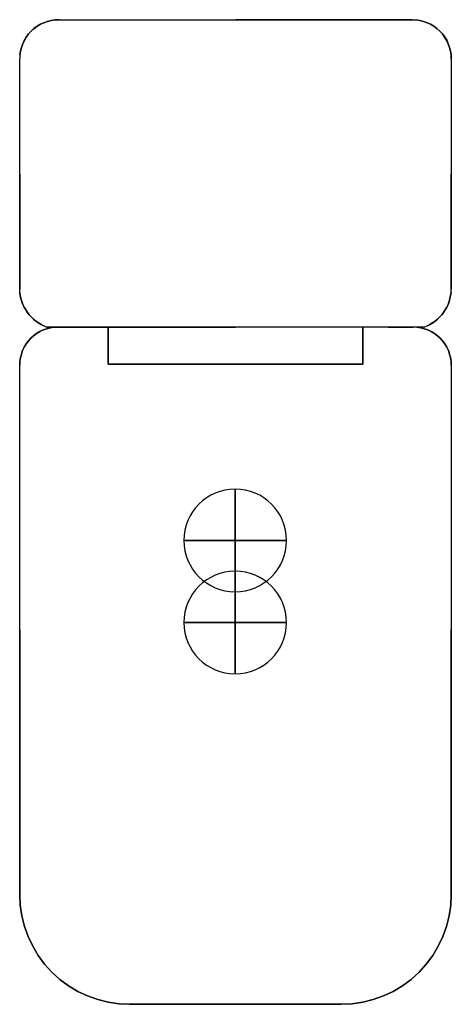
# Model space of a CAD drawing. Extents: x 2733 to 2943, y 1421 to 1901.
import ezdxf

# ---------------------------------------------------------------- set-up
doc = ezdxf.new("R2010")
doc.units = 0
for name, color, linetype in [('KF_VIDA_C_SPEAKER', 253, 'CONTINUOUS'), ('KF_VIDA_L_C_GRAVITY', 5, 'CONTINUOUS'), ('KF_VIDA_L_GRAVITY', 5, 'CONTINUOUS'), ('KF_VIDA_L_SPEAKER', 253, 'CONTINUOUS')]:
    doc.layers.add(name, color=color, linetype=linetype)

# ---------------------------------------------------------------- blocks, each defined once
blk = doc.blocks.new('KF_VIDA_L_C')
at = {"layer": 'KF_VIDA_C_SPEAKER'}
for points, invisible_edges in [([(-86, 479.8, -908), (-87.86, 479.71, -908), (-86, 478.61, -908)], 14), ([(-86, 479.8, -167), (-87.86, 479.71, -167), (-86, 478.61, -167)], 14), ([(-87.86, 479.7, -167), (-87.86, 479.7, -908), (-86, 479.8, -908), (-86, 479.8, -167)], 5), ([(86, 470.3, -908), (-86, 470.3, -908), (-86, 479.8, -908), (86, 479.8, -908)], 11), ([(86, 470.3, -167), (-86, 470.3, -167), (-86, 479.8, -167), (86, 479.8, -167)], 11), ([(-86, 479.8, -908), (-86, 479.8, -167), (0, 479.8, -167), (0, 479.8, -908)], 14), ([(0, 479.8, -908), (0, 479.8, -167), (86, 479.8, -167), (86, 479.8, -908)], 5), ([(86, 479.8, -908), (87.86, 479.71, -908), (86, 478.61, -908)], 10), ([(86, 479.8, -167), (87.86, 479.71, -167), (86, 478.61, -167)], 10), ([(86, 479.8, -908), (86, 479.8, -167), (87.86, 479.7, -167), (87.86, 479.7, -908)], 14), ([(-86, 471.49, -908), (-98.05, 475.49, -908), (-99.44, 474.24, -908), (-86, 470.3, -908)], 13), ([(-86, 471.49, -167), (-98.05, 475.49, -167), (-99.44, 474.24, -167), (-86, 470.3, -167)], 13), ([(-99.42, 474.22, -167), (-99.42, 474.22, -908), (-98.04, 475.47, -908), (-98.04, 475.47, -167)], 5), ([(-86, 472.68, -908), (-96.56, 476.6, -908), (-98.05, 475.49, -908), (-86, 471.49, -908)], 13), ([(-86, 472.68, -167), (-96.56, 476.6, -167), (-98.05, 475.49, -167), (-86, 471.49, -167)], 13), ([(-98.04, 475.47, -167), (-98.04, 475.47, -908), (-96.54, 476.58, -908), (-96.54, 476.58, -167)], 5), ([(-86, 473.86, -908), (-94.96, 477.56, -908), (-96.56, 476.6, -908), (-86, 472.68, -908)], 13), ([(-86, 473.86, -167), (-94.96, 477.56, -167), (-96.56, 476.6, -167), (-86, 472.68, -167)], 13), ([(-96.54, 476.58, -167), (-96.54, 476.58, -908), (-94.95, 477.54, -908), (-94.95, 477.54, -167)], 5), ([(-86, 475.05, -908), (-93.27, 478.35, -908), (-94.96, 477.56, -908), (-86, 473.86, -908)], 13), ([(-86, 475.05, -167), (-93.27, 478.35, -167), (-94.96, 477.56, -167), (-86, 473.86, -167)], 13), ([(-94.95, 477.54, -167), (-94.95, 477.54, -908), (-93.26, 478.34, -908), (-93.26, 478.34, -167)], 5), ([(-86, 476.24, -908), (-91.52, 478.98, -908), (-93.27, 478.35, -908), (-86, 475.05, -908)], 13), ([(-86, 476.24, -167), (-91.52, 478.98, -167), (-93.27, 478.35, -167), (-86, 475.05, -167)], 13), ([(-93.26, 478.34, -167), (-93.26, 478.34, -908), (-91.51, 478.97, -908), (-91.51, 478.97, -167)], 5), ([(-86, 477.42, -908), (-89.71, 479.43, -908), (-91.52, 478.98, -908), (-86, 476.24, -908)], 13), ([(-86, 477.42, -167), (-89.71, 479.43, -167), (-91.52, 478.98, -167), (-86, 476.24, -167)], 13), ([(-91.51, 478.97, -167), (-91.51, 478.97, -908), (-89.7, 479.43, -908), (-89.7, 479.43, -167)], 5), ([(-86, 478.61, -908), (-87.86, 479.71, -908), (-89.71, 479.43, -908), (-86, 477.42, -908)], 13), ([(-86, 478.61, -167), (-87.86, 479.71, -167), (-89.71, 479.43, -167), (-86, 477.42, -167)], 13), ([(-89.7, 479.43, -167), (-89.7, 479.43, -908), (-87.86, 479.7, -908), (-87.86, 479.7, -167)], 5), ([(86, 478.61, -908), (87.86, 479.71, -908), (89.71, 479.43, -908), (86, 477.42, -908)], 13), ([(86, 478.61, -167), (87.86, 479.71, -167), (89.71, 479.43, -167), (86, 477.42, -167)], 13), ([(86, 477.42, -908), (89.71, 479.43, -908), (91.52, 478.98, -908), (86, 476.24, -908)], 13), ([(86, 477.42, -167), (89.71, 479.43, -167), (91.52, 478.98, -167), (86, 476.24, -167)], 13), ([(86, 476.24, -908), (91.52, 478.98, -908), (93.27, 478.35, -908), (86, 475.05, -908)], 13), ([(86, 476.24, -167), (91.52, 478.98, -167), (93.27, 478.35, -167), (86, 475.05, -167)], 13), ([(86, 475.05, -908), (93.27, 478.35, -908), (94.96, 477.56, -908), (86, 473.86, -908)], 13), ([(86, 475.05, -167), (93.27, 478.35, -167), (94.96, 477.56, -167), (86, 473.86, -167)], 13), ([(86, 473.86, -908), (94.96, 477.56, -908), (96.56, 476.6, -908), (86, 472.68, -908)], 13), ([(86, 473.86, -167), (94.96, 477.56, -167), (96.56, 476.6, -167), (86, 472.68, -167)], 13), ([(86, 472.68, -908), (96.56, 476.6, -908), (98.05, 475.49, -908), (86, 471.49, -908)], 13), ([(86, 472.68, -167), (96.56, 476.6, -167), (98.05, 475.49, -167), (86, 471.49, -167)], 13), ([(86, 471.49, -908), (98.05, 475.49, -908), (99.44, 474.24, -908), (86, 470.3, -908)], 13), ([(86, 471.49, -167), (98.05, 475.49, -167), (99.44, 474.24, -167), (86, 470.3, -167)], 13), ([(87.86, 479.7, -908), (87.86, 479.7, -167), (89.7, 479.43, -167), (89.7, 479.43, -908)], 5), ([(89.7, 479.43, -908), (89.7, 479.43, -167), (91.51, 478.97, -167), (91.51, 478.97, -908)], 5), ([(91.51, 478.97, -908), (91.51, 478.97, -167), (93.26, 478.34, -167), (93.26, 478.34, -908)], 5), ([(93.26, 478.34, -908), (93.26, 478.34, -167), (94.95, 477.54, -167), (94.95, 477.54, -908)], 5), ([(94.95, 477.54, -908), (94.95, 477.54, -167), (96.54, 476.58, -167), (96.54, 476.58, -908)], 5), ([(96.54, 476.58, -908), (96.54, 476.58, -167), (98.04, 475.47, -167), (98.04, 475.47, -908)], 5), ([(98.04, 475.47, -908), (98.04, 475.47, -167), (99.42, 474.22, -167), (99.42, 474.22, -908)], 5), ([(-86, 467.92, -908), (-101.8, 471.36, -908), (-102.76, 469.76, -908), (-86, 466.74, -908)], 13), ([(-86, 467.92, -167), (-101.8, 471.36, -167), (-102.76, 469.76, -167), (-86, 466.74, -167)], 13), ([(-102.74, 469.75, -167), (-102.74, 469.75, -908), (-101.78, 471.34, -908), (-101.78, 471.34, -167)], 5), ([(-86, 469.11, -908), (-100.69, 472.85, -908), (-101.8, 471.36, -908), (-86, 467.92, -908)], 13), ([(-86, 469.11, -167), (-100.69, 472.85, -167), (-101.8, 471.36, -167), (-86, 467.92, -167)], 13), ([(-101.78, 471.34, -167), (-101.78, 471.34, -908), (-100.67, 472.84, -908), (-100.67, 472.84, -167)], 5), ([(-86, 470.3, -908), (-99.44, 474.24, -908), (-100.69, 472.85, -908), (-86, 469.11, -908)], 13), ([(-86, 470.3, -167), (-99.44, 474.24, -167), (-100.69, 472.85, -167), (-86, 469.11, -167)], 13), ([(-100.67, 472.84, -167), (-100.67, 472.84, -908), (-99.42, 474.22, -908), (-99.42, 474.22, -167)], 5), ([(86, 460.8, -908), (-86, 460.8, -908), (-86, 470.3, -908), (86, 470.3, -908)], 15), ([(86, 460.8, -167), (-86, 460.8, -167), (-86, 470.3, -167), (86, 470.3, -167)], 15), ([(86, 470.3, -908), (99.44, 474.24, -908), (100.69, 472.85, -908), (86, 469.11, -908)], 13), ([(86, 470.3, -167), (99.44, 474.24, -167), (100.69, 472.85, -167), (86, 469.11, -167)], 13), ([(86, 469.11, -908), (100.69, 472.85, -908), (101.8, 471.36, -908), (86, 467.92, -908)], 13), ([(86, 469.11, -167), (100.69, 472.85, -167), (101.8, 471.36, -167), (86, 467.92, -167)], 13), ([(86, 467.92, -908), (101.8, 471.36, -908), (102.76, 469.76, -908), (86, 466.74, -908)], 13), ([(86, 467.92, -167), (101.8, 471.36, -167), (102.76, 469.76, -167), (86, 466.74, -167)], 13), ([(99.42, 474.22, -908), (99.42, 474.22, -167), (100.67, 472.84, -167), (100.67, 472.84, -908)], 5), ([(100.67, 472.84, -908), (100.67, 472.84, -167), (101.78, 471.34, -167), (101.78, 471.34, -908)], 5), ([(101.78, 471.34, -908), (101.78, 471.34, -167), (102.74, 469.75, -167), (102.74, 469.75, -908)], 5), ([(-86, 464.36, -908), (-104.18, 466.32, -908), (-104.63, 464.51, -908), (-86, 463.17, -908)], 13), ([(-86, 464.36, -167), (-104.18, 466.32, -167), (-104.63, 464.51, -167), (-86, 463.17, -167)], 13), ([(-104.63, 464.5, -167), (-104.63, 464.5, -908), (-104.17, 466.31, -908), (-104.17, 466.31, -167)], 5), ([(-86, 465.55, -908), (-103.55, 468.07, -908), (-104.18, 466.32, -908), (-86, 464.36, -908)], 13), ([(-86, 465.55, -167), (-103.55, 468.07, -167), (-104.18, 466.32, -167), (-86, 464.36, -167)], 13), ([(-104.17, 466.31, -167), (-104.17, 466.31, -908), (-103.54, 468.06, -908), (-103.54, 468.06, -167)], 5), ([(-86, 466.74, -908), (-102.76, 469.76, -908), (-103.55, 468.07, -908), (-86, 465.55, -908)], 13), ([(-86, 466.74, -167), (-102.76, 469.76, -167), (-103.55, 468.07, -167), (-86, 465.55, -167)], 13), ([(-103.54, 468.06, -167), (-103.54, 468.06, -908), (-102.74, 469.75, -908), (-102.74, 469.75, -167)], 5), ([(86, 466.74, -908), (102.76, 469.76, -908), (103.55, 468.07, -908), (86, 465.55, -908)], 13), ([(86, 466.74, -167), (102.76, 469.76, -167), (103.55, 468.07, -167), (86, 465.55, -167)], 13), ([(86, 465.55, -908), (103.55, 468.07, -908), (104.18, 466.32, -908), (86, 464.36, -908)], 13), ([(86, 465.55, -167), (103.55, 468.07, -167), (104.18, 466.32, -167), (86, 464.36, -167)], 13), ([(86, 464.36, -908), (104.18, 466.32, -908), (104.63, 464.51, -908), (86, 463.17, -908)], 13), ([(86, 464.36, -167), (104.18, 466.32, -167), (104.63, 464.51, -167), (86, 463.17, -167)], 13), ([(102.74, 469.75, -908), (102.74, 469.75, -167), (103.54, 468.06, -167), (103.54, 468.06, -908)], 5), ([(103.54, 468.06, -908), (103.54, 468.06, -167), (104.17, 466.31, -167), (104.17, 466.31, -908)], 5), ([(104.17, 466.31, -908), (104.17, 466.31, -167), (104.63, 464.5, -167), (104.63, 464.5, -908)], 5), ([(-86, 461.99, -908), (-104.91, 462.66, -908), (-105, 460.8, -908), (-86, 460.8, -908)], 13), ([(-86, 461.99, -167), (-104.91, 462.66, -167), (-105, 460.8, -167), (-86, 460.8, -167)], 13), ([(-105, 460.8, -167), (-105, 460.8, -908), (-104.9, 462.66, -908), (-104.9, 462.66, -167)], 14), ([(105, 404.55, -908), (-105, 404.55, -908), (-105, 460.8, -908), (105, 460.8, -908)], 5), ([(105, 404.55, -167), (-105, 404.55, -167), (-105, 460.8, -167), (105, 460.8, -167)], 5), ([(-105, 460.8, -167), (-105, 460.8, -908), (-105, 404.55, -908), (-105, 404.55, -167)], 14), ([(-86, 463.17, -908), (-104.63, 464.51, -908), (-104.91, 462.66, -908), (-86, 461.99, -908)], 13), ([(-86, 463.17, -167), (-104.63, 464.51, -167), (-104.91, 462.66, -167), (-86, 461.99, -167)], 13), ([(-104.9, 462.66, -167), (-104.9, 462.66, -908), (-104.63, 464.5, -908), (-104.63, 464.5, -167)], 5), ([(86, 463.17, -908), (104.63, 464.51, -908), (104.91, 462.66, -908), (86, 461.99, -908)], 13), ([(86, 463.17, -167), (104.63, 464.51, -167), (104.91, 462.66, -167), (86, 461.99, -167)], 13), ([(86, 461.99, -908), (104.91, 462.66, -908), (105, 460.8, -908), (86, 460.8, -908)], 13), ([(86, 461.99, -167), (104.91, 462.66, -167), (105, 460.8, -167), (86, 460.8, -167)], 13), ([(104.63, 464.5, -908), (104.63, 464.5, -167), (104.9, 462.66, -167), (104.9, 462.66, -908)], 5), ([(104.9, 462.66, -908), (104.9, 462.66, -167), (105, 460.8, -167), (105, 460.8, -908)], 5), ([(105, 460.8, -167), (105, 460.8, -908), (105, 404.55, -908), (105, 404.55, -167)], 14), ([(105, 348.3, -908), (-105, 348.3, -908), (-105, 404.55, -908), (105, 404.55, -908)], 5), ([(105, 348.3, -167), (-105, 348.3, -167), (-105, 404.55, -167), (105, 404.55, -167)], 5), ([(-105, 404.55, -167), (-105, 404.55, -908), (-105, 348.3, -908), (-105, 348.3, -167)], 5), ([(105, 404.55, -167), (105, 404.55, -908), (105, 348.3, -908), (105, 348.3, -167)], 5), ([(-91.89, 347.16, -908), (-104.91, 346.81, -908), (-105, 348.3, -908), (-91.89, 348.3, -908)], 13), ([(-91.89, 347.16, -167), (-104.91, 346.81, -167), (-105, 348.3, -167), (-91.89, 348.3, -167)], 13), ([(-104.9, 346.81, -167), (-104.9, 346.81, -908), (-105, 348.3, -908), (-105, 348.3, -167)], 14), ([(-91.89, 346.01, -908), (-104.7, 345.33, -908), (-104.91, 346.81, -908), (-91.89, 347.16, -908)], 13), ([(-91.89, 346.01, -167), (-104.7, 345.33, -167), (-104.91, 346.81, -167), (-91.89, 347.16, -167)], 13), ([(-104.7, 345.33, -167), (-104.7, 345.33, -908), (-104.9, 346.81, -908), (-104.9, 346.81, -167)], 5), ([(-91.89, 344.87, -908), (-104.39, 343.87, -908), (-104.7, 345.33, -908), (-91.89, 346.01, -908)], 13), ([(-91.89, 344.87, -167), (-104.39, 343.87, -167), (-104.7, 345.33, -167), (-91.89, 346.01, -167)], 13), ([(91.89, 339.15, -908), (-91.89, 339.15, -908), (-91.89, 348.3, -908), (91.89, 348.3, -908)], 15), ([(91.89, 339.15, -167), (-91.89, 339.15, -167), (-91.89, 348.3, -167), (91.89, 348.3, -167)], 15), ([(91.89, 347.16, -908), (104.91, 346.81, -908), (105, 348.3, -908), (91.89, 348.3, -908)], 13), ([(91.89, 347.16, -167), (104.91, 346.81, -167), (105, 348.3, -167), (91.89, 348.3, -167)], 13), ([(91.89, 346.01, -908), (104.7, 345.33, -908), (104.91, 346.81, -908), (91.89, 347.16, -908)], 13), ([(91.89, 346.01, -167), (104.7, 345.33, -167), (104.91, 346.81, -167), (91.89, 347.16, -167)], 13), ([(91.89, 344.87, -908), (104.39, 343.87, -908), (104.7, 345.33, -908), (91.89, 346.01, -908)], 13), ([(91.89, 344.87, -167), (104.39, 343.87, -167), (104.7, 345.33, -167), (91.89, 346.01, -167)], 13), ([(104.7, 345.33, -167), (104.7, 345.33, -908), (104.9, 346.81, -908), (104.9, 346.81, -167)], 5), ([(104.9, 346.81, -167), (104.9, 346.81, -908), (105, 348.3, -908), (105, 348.3, -167)], 14), ([(-104.38, 343.87, -167), (-104.38, 343.87, -908), (-104.7, 345.33, -908), (-104.7, 345.33, -167)], 5), ([(-91.89, 343.73, -908), (-103.97, 342.44, -908), (-104.39, 343.87, -908), (-91.89, 344.87, -908)], 13), ([(-91.89, 343.73, -167), (-103.97, 342.44, -167), (-104.39, 343.87, -167), (-91.89, 344.87, -167)], 13), ([(-103.96, 342.44, -167), (-103.96, 342.44, -908), (-104.38, 343.87, -908), (-104.38, 343.87, -167)], 5), ([(-91.89, 342.58, -908), (-103.44, 341.04, -908), (-103.97, 342.44, -908), (-91.89, 343.73, -908)], 13), ([(-91.89, 342.58, -167), (-103.44, 341.04, -167), (-103.97, 342.44, -167), (-91.89, 343.73, -167)], 13), ([(-103.43, 341.05, -167), (-103.43, 341.05, -908), (-103.96, 342.44, -908), (-103.96, 342.44, -167)], 5), ([(-91.89, 341.44, -908), (-102.81, 339.69, -908), (-103.44, 341.04, -908), (-91.89, 342.58, -908)], 13), ([(-91.89, 341.44, -167), (-102.81, 339.69, -167), (-103.44, 341.04, -167), (-91.89, 342.58, -167)], 13), ([(-102.8, 339.69, -167), (-102.8, 339.69, -908), (-103.43, 341.05, -908), (-103.43, 341.05, -167)], 5), ([(-91.89, 340.29, -908), (-102.08, 338.38, -908), (-102.81, 339.69, -908), (-91.89, 341.44, -908)], 13), ([(-91.89, 340.29, -167), (-102.08, 338.38, -167), (-102.81, 339.69, -167), (-91.89, 341.44, -167)], 13), ([(91.89, 343.73, -908), (103.97, 342.44, -908), (104.39, 343.87, -908), (91.89, 344.87, -908)], 13), ([(91.89, 343.73, -167), (103.97, 342.44, -167), (104.39, 343.87, -167), (91.89, 344.87, -167)], 13), ([(91.89, 342.58, -908), (103.44, 341.04, -908), (103.97, 342.44, -908), (91.89, 343.73, -908)], 13), ([(91.89, 342.58, -167), (103.44, 341.04, -167), (103.97, 342.44, -167), (91.89, 343.73, -167)], 13), ([(91.89, 341.44, -908), (102.81, 339.69, -908), (103.44, 341.04, -908), (91.89, 342.58, -908)], 13), ([(91.89, 341.44, -167), (102.81, 339.69, -167), (103.44, 341.04, -167), (91.89, 342.58, -167)], 13), ([(91.89, 340.29, -908), (102.08, 338.38, -908), (102.81, 339.69, -908), (91.89, 341.44, -908)], 13), ([(91.89, 340.29, -167), (102.08, 338.38, -167), (102.81, 339.69, -167), (91.89, 341.44, -167)], 13), ([(102.8, 339.69, -167), (102.8, 339.69, -908), (103.43, 341.05, -908), (103.43, 341.05, -167)], 5), ([(103.43, 341.05, -167), (103.43, 341.05, -908), (103.96, 342.44, -908), (103.96, 342.44, -167)], 5), ([(103.96, 342.44, -167), (103.96, 342.44, -908), (104.38, 343.87, -908), (104.38, 343.87, -167)], 5), ([(104.38, 343.87, -167), (104.38, 343.87, -908), (104.7, 345.33, -908), (104.7, 345.33, -167)], 5), ([(-102.07, 338.39, -167), (-102.07, 338.39, -908), (-102.8, 339.69, -908), (-102.8, 339.69, -167)], 5), ([(-91.89, 339.15, -908), (-101.26, 337.14, -908), (-102.08, 338.38, -908), (-91.89, 340.29, -908)], 13), ([(-91.89, 339.15, -167), (-101.26, 337.14, -167), (-102.08, 338.38, -167), (-91.89, 340.29, -167)], 13), ([(-101.25, 337.14, -167), (-101.25, 337.14, -908), (-102.07, 338.39, -908), (-102.07, 338.39, -167)], 5), ([(-91.89, 338.01, -908), (-100.34, 335.96, -908), (-101.26, 337.14, -908), (-91.89, 339.15, -908)], 13), ([(-91.89, 338.01, -167), (-100.34, 335.96, -167), (-101.26, 337.14, -167), (-91.89, 339.15, -167)], 13), ([(-100.33, 335.96, -167), (-100.33, 335.96, -908), (-101.25, 337.14, -908), (-101.25, 337.14, -167)], 5), ([(-91.89, 336.86, -908), (-99.34, 334.85, -908), (-100.34, 335.96, -908), (-91.89, 338.01, -908)], 13), ([(-91.89, 336.86, -167), (-99.34, 334.85, -167), (-100.34, 335.96, -167), (-91.89, 338.01, -167)], 13), ([(-99.33, 334.85, -167), (-99.33, 334.85, -908), (-100.33, 335.96, -908), (-100.33, 335.96, -167)], 5), ([(-91.89, 335.72, -908), (-98.26, 333.81, -908), (-99.34, 334.85, -908), (-91.89, 336.86, -908)], 13), ([(-91.89, 335.72, -167), (-98.26, 333.81, -167), (-99.34, 334.85, -167), (-91.89, 336.86, -167)], 13), ([(91.89, 330, -908), (-91.89, 330, -908), (-91.89, 339.15, -908), (91.89, 339.15, -908)], 14), ([(91.89, 330, -167), (-91.89, 330, -167), (-91.89, 339.15, -167), (91.89, 339.15, -167)], 14), ([(91.89, 339.15, -908), (101.26, 337.14, -908), (102.08, 338.38, -908), (91.89, 340.29, -908)], 13), ([(91.89, 339.15, -167), (101.26, 337.14, -167), (102.08, 338.38, -167), (91.89, 340.29, -167)], 13), ([(91.89, 338.01, -908), (100.34, 335.96, -908), (101.26, 337.14, -908), (91.89, 339.15, -908)], 13), ([(91.89, 338.01, -167), (100.34, 335.96, -167), (101.26, 337.14, -167), (91.89, 339.15, -167)], 13), ([(91.89, 336.86, -908), (99.34, 334.85, -908), (100.34, 335.96, -908), (91.89, 338.01, -908)], 13), ([(91.89, 336.86, -167), (99.34, 334.85, -167), (100.34, 335.96, -167), (91.89, 338.01, -167)], 13), ([(91.89, 335.72, -908), (98.26, 333.81, -908), (99.34, 334.85, -908), (91.89, 336.86, -908)], 13), ([(91.89, 335.72, -167), (98.26, 333.81, -167), (99.34, 334.85, -167), (91.89, 336.86, -167)], 13), ([(99.33, 334.85, -167), (99.33, 334.85, -908), (100.33, 335.96, -908), (100.33, 335.96, -167)], 5), ([(100.33, 335.96, -167), (100.33, 335.96, -908), (101.25, 337.14, -908), (101.25, 337.14, -167)], 5), ([(101.25, 337.14, -167), (101.25, 337.14, -908), (102.07, 338.39, -908), (102.07, 338.39, -167)], 5), ([(102.07, 338.39, -167), (102.07, 338.39, -908), (102.8, 339.69, -908), (102.8, 339.69, -167)], 5), ([(-98.26, 333.82, -167), (-98.26, 333.82, -908), (-99.33, 334.85, -908), (-99.33, 334.85, -167)], 5), ([(-91.89, 334.57, -908), (-97.11, 332.86, -908), (-98.26, 333.81, -908), (-91.89, 335.72, -908)], 13), ([(-91.89, 334.57, -167), (-97.11, 332.86, -167), (-98.26, 333.81, -167), (-91.89, 335.72, -167)], 13), ([(-97.1, 332.87, -167), (-97.1, 332.87, -908), (-98.26, 333.82, -908), (-98.26, 333.82, -167)], 5), ([(-91.89, 333.43, -908), (-95.89, 332, -908), (-97.11, 332.86, -908), (-91.89, 334.57, -908)], 13), ([(-91.89, 333.43, -167), (-95.89, 332, -167), (-97.11, 332.86, -167), (-91.89, 334.57, -167)], 13), ([(-95.89, 332.01, -167), (-95.89, 332.01, -908), (-97.1, 332.87, -908), (-97.1, 332.87, -167)], 5), ([(-91.89, 332.29, -908), (-94.61, 331.24, -908), (-95.89, 332, -908), (-91.89, 333.43, -908)], 13), ([(-91.89, 332.29, -167), (-94.61, 331.24, -167), (-95.89, 332, -167), (-91.89, 333.43, -167)], 13), ([(-94.61, 331.24, -167), (-94.61, 331.24, -908), (-95.89, 332.01, -908), (-95.89, 332.01, -167)], 5), ([(-91.89, 331.14, -908), (-93.27, 330.57, -908), (-94.61, 331.24, -908), (-91.89, 332.29, -908)], 13), ([(-91.89, 331.14, -167), (-93.27, 330.57, -167), (-94.61, 331.24, -167), (-91.89, 332.29, -167)], 13), ([(-93.27, 330.57, -167), (-93.27, 330.57, -908), (-94.61, 331.24, -908), (-94.61, 331.24, -167)], 5), ([(-91.89, 330, -908), (-93.27, 330.57, -908), (-91.89, 331.14, -908)], 14), ([(-91.89, 330, -167), (-93.27, 330.57, -167), (-91.89, 331.14, -167)], 14), ([(91.89, 334.57, -908), (97.11, 332.86, -908), (98.26, 333.81, -908), (91.89, 335.72, -908)], 13), ([(91.89, 334.57, -167), (97.11, 332.86, -167), (98.26, 333.81, -167), (91.89, 335.72, -167)], 13), ([(91.89, 333.43, -908), (95.89, 332, -908), (97.11, 332.86, -908), (91.89, 334.57, -908)], 13), ([(91.89, 333.43, -167), (95.89, 332, -167), (97.11, 332.86, -167), (91.89, 334.57, -167)], 13), ([(91.89, 332.29, -908), (94.61, 331.24, -908), (95.89, 332, -908), (91.89, 333.43, -908)], 13), ([(91.89, 332.29, -167), (94.61, 331.24, -167), (95.89, 332, -167), (91.89, 333.43, -167)], 13), ([(91.89, 331.14, -908), (93.27, 330.57, -908), (94.61, 331.24, -908), (91.89, 332.29, -908)], 13), ([(91.89, 331.14, -167), (93.27, 330.57, -167), (94.61, 331.24, -167), (91.89, 332.29, -167)], 13), ([(91.89, 330, -908), (93.27, 330.57, -908), (91.89, 331.14, -908)], 14), ([(91.89, 330, -167), (93.27, 330.57, -167), (91.89, 331.14, -167)], 14), ([(93.27, 330.57, -167), (93.27, 330.57, -908), (94.61, 331.24, -908), (94.61, 331.24, -167)], 5), ([(94.61, 331.24, -167), (94.61, 331.24, -908), (95.89, 332.01, -908), (95.89, 332.01, -167)], 5), ([(95.89, 332.01, -167), (95.89, 332.01, -908), (97.1, 332.87, -908), (97.1, 332.87, -167)], 5), ([(97.1, 332.87, -167), (97.1, 332.87, -908), (98.26, 333.82, -908), (98.26, 333.82, -167)], 5), ([(98.26, 333.82, -167), (98.26, 333.82, -908), (99.33, 334.85, -908), (99.33, 334.85, -167)], 5), ([(-91.89, 330, -167), (-91.89, 330, -908), (-93.27, 330.57, -908), (-93.27, 330.57, -167)], 14), ([(0, 330, -908), (0, 330, -167), (-91.89, 330, -167), (-91.89, 330, -908)], 5), ([(91.89, 330, -908), (91.89, 330, -167), (0, 330, -167), (0, 330, -908)], 14), ([(91.89, 330, -167), (91.89, 330, -908), (93.27, 330.57, -908), (93.27, 330.57, -167)], 14)]:
    blk.add_3dface(points, dxfattribs=dict(at, invisible_edges=invisible_edges))
at = {"layer": 'KF_VIDA_L_C_GRAVITY', "extrusion": (0, 0, -1)}
blk.add_circle((0.14, 226.05, 538), 25, dxfattribs=at)
at = {"layer": 'KF_VIDA_L_C_GRAVITY', "extrusion": (1, 0, 0)}
blk.add_circle((226.05, -538, -0.14), 25, dxfattribs=at)
at = {"layer": 'KF_VIDA_L_C_GRAVITY', "extrusion": (0, -1, 0)}
blk.add_circle((-0.14, -538, -226.05), 25, dxfattribs=at)
at = {"layer": 'KF_VIDA_L_GRAVITY', "extrusion": (0, 0, -1)}
blk.add_circle((0.14, 186.05, 538), 25, dxfattribs=at)
at = {"layer": 'KF_VIDA_L_GRAVITY', "extrusion": (1, 0, 0)}
blk.add_circle((186.05, -538, -0.14), 25, dxfattribs=at)
at = {"layer": 'KF_VIDA_L_GRAVITY', "extrusion": (0, -1, 0)}
blk.add_circle((-0.14, -538, -186.05), 25, dxfattribs=at)
at = {"layer": 'KF_VIDA_L_SPEAKER'}
for points, invisible_edges in [([(-86.5, 321.91), (-98.24, 325.8), (-96.78, 326.88), (-86.5, 323.06)], 13), ([(-96.78, 326.88, -1076), (-96.78, 326.88), (-98.24, 325.8), (-98.24, 325.8, -1076)], 5), ([(-86.5, 321.91, -1076), (-98.24, 325.8, -1076), (-96.78, 326.88, -1076), (-86.5, 323.06, -1076)], 13), ([(-86.5, 323.06), (-96.78, 326.88), (-95.22, 327.82), (-86.5, 324.22)], 13), ([(-95.22, 327.82, -1076), (-95.22, 327.82), (-96.78, 326.88), (-96.78, 326.88, -1076)], 5), ([(-86.5, 323.06, -1076), (-96.78, 326.88, -1076), (-95.22, 327.82, -1076), (-86.5, 324.22, -1076)], 13), ([(-86.5, 324.22), (-95.22, 327.82), (-93.58, 328.59), (-86.5, 325.38)], 13), ([(-93.58, 328.59, -1076), (-93.58, 328.59), (-95.22, 327.82), (-95.22, 327.82, -1076)], 5), ([(-86.5, 324.22, -1076), (-95.22, 327.82, -1076), (-93.58, 328.59, -1076), (-86.5, 325.38, -1076)], 13), ([(-86.5, 325.38), (-93.58, 328.59), (-91.87, 329.2), (-86.5, 326.53)], 13), ([(-91.87, 329.2, -1076), (-91.87, 329.2), (-93.58, 328.59), (-93.58, 328.59, -1076)], 5), ([(-86.5, 325.38, -1076), (-93.58, 328.59, -1076), (-91.87, 329.2, -1076), (-86.5, 326.53, -1076)], 13), ([(-86.5, 326.53), (-91.87, 329.2), (-90.11, 329.64), (-86.5, 327.69)], 13), ([(-90.11, 329.64, -1076), (-90.11, 329.64), (-91.87, 329.2), (-91.87, 329.2, -1076)], 5), ([(-86.5, 326.53, -1076), (-91.87, 329.2, -1076), (-90.11, 329.64, -1076), (-86.5, 327.69, -1076)], 13), ([(-86.5, 327.69), (-90.11, 329.64), (-88.31, 329.91), (-86.5, 328.84)], 13), ([(-88.31, 329.91, -1076), (-88.31, 329.91), (-90.11, 329.64), (-90.11, 329.64, -1076)], 5), ([(-86.5, 327.69, -1076), (-90.11, 329.64, -1076), (-88.31, 329.91, -1076), (-86.5, 328.84, -1076)], 13), ([(-86.5, 328.84), (-88.31, 329.91), (-86.5, 330)], 13), ([(-86.5, 330, -1076), (-86.5, 330), (-88.31, 329.91), (-88.31, 329.91, -1076)], 14), ([(-86.5, 328.84, -1076), (-88.31, 329.91, -1076), (-86.5, 330, -1076)], 13), ([(-74.25, 330, -1076), (-74.25, 330), (-86.5, 330), (-86.5, 330, -1076)], 5), ([(-86.5, 330), (-86.5, 311.5), (-74.25, 311.5), (-74.25, 330)], 7), ([(-86.5, 330, -1076), (-86.5, 311.5, -1076), (-74.25, 311.5, -1076), (-74.25, 330, -1076)], 7), ([(-62, 330, -1076), (-62, 330), (-74.25, 330), (-74.25, 330, -1076)], 14), ([(-74.25, 330), (-74.25, 311.5), (-62, 311.5), (-62, 330)], 7), ([(-74.25, 330, -1076), (-74.25, 311.5, -1076), (-62, 311.5, -1076), (-62, 330, -1076)], 7), ([(-62, 321), (-62, 321, -1076), (-62, 330, -1076), (-62, 330)], 1), ([(74.25, 311.5), (74.25, 330), (62, 330), (62, 311.5)], 13), ([(74.25, 311.5, -1076), (74.25, 330, -1076), (62, 330, -1076), (62, 311.5, -1076)], 13), ([(62, 321), (62, 321, -1076), (62, 330, -1076), (62, 330)], 1), ([(62, 330), (62, 330, -1076), (74.25, 330, -1076), (74.25, 330)], 14), ([(86.5, 311.5), (86.5, 330), (74.25, 330), (74.25, 311.5)], 13), ([(86.5, 311.5, -1076), (86.5, 330, -1076), (74.25, 330, -1076), (74.25, 311.5, -1076)], 13), ([(74.25, 330), (74.25, 330, -1076), (86.5, 330, -1076), (86.5, 330)], 5), ([(86.5, 328.84), (88.31, 329.91), (86.5, 330)], 13), ([(86.5, 328.84, -1076), (88.31, 329.91, -1076), (86.5, 330, -1076)], 13), ([(86.5, 330), (86.5, 330, -1076), (88.31, 329.91, -1076), (88.31, 329.91)], 14), ([(86.5, 327.69), (90.11, 329.64), (88.31, 329.91), (86.5, 328.84)], 13), ([(86.5, 327.69, -1076), (90.11, 329.64, -1076), (88.31, 329.91, -1076), (86.5, 328.84, -1076)], 13), ([(86.5, 326.53), (91.87, 329.2), (90.11, 329.64), (86.5, 327.69)], 13), ([(86.5, 326.53, -1076), (91.87, 329.2, -1076), (90.11, 329.64, -1076), (86.5, 327.69, -1076)], 13), ([(86.5, 325.38), (93.58, 328.59), (91.87, 329.2), (86.5, 326.53)], 13), ([(86.5, 325.38, -1076), (93.58, 328.59, -1076), (91.87, 329.2, -1076), (86.5, 326.53, -1076)], 13), ([(86.5, 324.22), (95.22, 327.82), (93.58, 328.59), (86.5, 325.38)], 13), ([(86.5, 324.22, -1076), (95.22, 327.82, -1076), (93.58, 328.59, -1076), (86.5, 325.38, -1076)], 13), ([(86.5, 323.06), (96.78, 326.88), (95.22, 327.82), (86.5, 324.22)], 13), ([(86.5, 323.06, -1076), (96.78, 326.88, -1076), (95.22, 327.82, -1076), (86.5, 324.22, -1076)], 13), ([(86.5, 321.91), (98.24, 325.8), (96.78, 326.88), (86.5, 323.06)], 13), ([(86.5, 321.91, -1076), (98.24, 325.8, -1076), (96.78, 326.88, -1076), (86.5, 323.06, -1076)], 13), ([(88.31, 329.91), (88.31, 329.91, -1076), (90.11, 329.64, -1076), (90.11, 329.64)], 5), ([(90.11, 329.64), (90.11, 329.64, -1076), (91.87, 329.2, -1076), (91.87, 329.2)], 5), ([(91.87, 329.2), (91.87, 329.2, -1076), (93.58, 328.59, -1076), (93.58, 328.59)], 5), ([(93.58, 328.59), (93.58, 328.59, -1076), (95.22, 327.82, -1076), (95.22, 327.82)], 5), ([(95.22, 327.82), (95.22, 327.82, -1076), (96.78, 326.88, -1076), (96.78, 326.88)], 5), ([(96.78, 326.88), (96.78, 326.88, -1076), (98.24, 325.8, -1076), (98.24, 325.8)], 5), ([(-86.5, 317.28), (-102.82, 320.22), (-101.88, 321.78), (-86.5, 318.44)], 13), ([(-101.88, 321.78, -1076), (-101.88, 321.78), (-102.82, 320.22), (-102.82, 320.22, -1076)], 5), ([(-86.5, 317.28, -1076), (-102.82, 320.22, -1076), (-101.88, 321.78, -1076), (-86.5, 318.44, -1076)], 13), ([(-86.5, 318.44), (-101.88, 321.78), (-100.8, 323.24), (-86.5, 319.59)], 13), ([(-100.8, 323.24, -1076), (-100.8, 323.24), (-101.88, 321.78), (-101.88, 321.78, -1076)], 5), ([(-86.5, 318.44, -1076), (-101.88, 321.78, -1076), (-100.8, 323.24, -1076), (-86.5, 319.59, -1076)], 13), ([(-86.5, 319.59), (-100.8, 323.24), (-99.58, 324.58), (-86.5, 320.75)], 13), ([(-99.58, 324.58, -1076), (-99.58, 324.58), (-100.8, 323.24), (-100.8, 323.24, -1076)], 5), ([(-86.5, 319.59, -1076), (-100.8, 323.24, -1076), (-99.58, 324.58, -1076), (-86.5, 320.75, -1076)], 13), ([(-86.5, 320.75), (-99.58, 324.58), (-98.24, 325.8), (-86.5, 321.91)], 13), ([(-98.24, 325.8, -1076), (-98.24, 325.8), (-99.58, 324.58), (-99.58, 324.58, -1076)], 5), ([(-86.5, 320.75, -1076), (-99.58, 324.58, -1076), (-98.24, 325.8, -1076), (-86.5, 321.91, -1076)], 13), ([(86.5, 320.75), (99.58, 324.58), (98.24, 325.8), (86.5, 321.91)], 13), ([(86.5, 320.75, -1076), (99.58, 324.58, -1076), (98.24, 325.8, -1076), (86.5, 321.91, -1076)], 13), ([(86.5, 319.59), (100.8, 323.24), (99.58, 324.58), (86.5, 320.75)], 13), ([(86.5, 319.59, -1076), (100.8, 323.24, -1076), (99.58, 324.58, -1076), (86.5, 320.75, -1076)], 13), ([(86.5, 318.44), (101.88, 321.78), (100.8, 323.24), (86.5, 319.59)], 13), ([(86.5, 318.44, -1076), (101.88, 321.78, -1076), (100.8, 323.24, -1076), (86.5, 319.59, -1076)], 13), ([(86.5, 317.28), (102.82, 320.22), (101.88, 321.78), (86.5, 318.44)], 13), ([(86.5, 317.28, -1076), (102.82, 320.22, -1076), (101.88, 321.78, -1076), (86.5, 318.44, -1076)], 13), ([(98.24, 325.8), (98.24, 325.8, -1076), (99.58, 324.58, -1076), (99.58, 324.58)], 5), ([(99.58, 324.58), (99.58, 324.58, -1076), (100.8, 323.24, -1076), (100.8, 323.24)], 5), ([(100.8, 323.24), (100.8, 323.24, -1076), (101.88, 321.78, -1076), (101.88, 321.78)], 5), ([(101.88, 321.78), (101.88, 321.78, -1076), (102.82, 320.22, -1076), (102.82, 320.22)], 5), ([(-86.5, 313.81), (-104.64, 315.11), (-104.2, 316.87), (-86.5, 314.97)], 13), ([(-104.2, 316.87, -1076), (-104.2, 316.87), (-104.64, 315.11), (-104.64, 315.11, -1076)], 5), ([(-86.5, 313.81, -1076), (-104.64, 315.11, -1076), (-104.2, 316.87, -1076), (-86.5, 314.97, -1076)], 13), ([(-86.5, 314.97), (-104.2, 316.87), (-103.59, 318.58), (-86.5, 316.12)], 13), ([(-103.59, 318.58, -1076), (-103.59, 318.58), (-104.2, 316.87), (-104.2, 316.87, -1076)], 5), ([(-86.5, 314.97, -1076), (-104.2, 316.87, -1076), (-103.59, 318.58, -1076), (-86.5, 316.12, -1076)], 13), ([(-86.5, 316.12), (-103.59, 318.58), (-102.82, 320.22), (-86.5, 317.28)], 13), ([(-102.82, 320.22, -1076), (-102.82, 320.22), (-103.59, 318.58), (-103.59, 318.58, -1076)], 5), ([(-86.5, 316.12, -1076), (-103.59, 318.58, -1076), (-102.82, 320.22, -1076), (-86.5, 317.28, -1076)], 13), ([(-62, 312), (-62, 312, -1076), (-62, 321, -1076), (-62, 321)], 5), ([(62, 312), (62, 312, -1076), (62, 321, -1076), (62, 321)], 5), ([(86.5, 316.12), (103.59, 318.58), (102.82, 320.22), (86.5, 317.28)], 13), ([(86.5, 316.12, -1076), (103.59, 318.58, -1076), (102.82, 320.22, -1076), (86.5, 317.28, -1076)], 13), ([(86.5, 314.97), (104.2, 316.87), (103.59, 318.58), (86.5, 316.12)], 13), ([(86.5, 314.97, -1076), (104.2, 316.87, -1076), (103.59, 318.58, -1076), (86.5, 316.12, -1076)], 13), ([(86.5, 313.81), (104.64, 315.11), (104.2, 316.87), (86.5, 314.97)], 13), ([(86.5, 313.81, -1076), (104.64, 315.11, -1076), (104.2, 316.87, -1076), (86.5, 314.97, -1076)], 13), ([(102.82, 320.22), (102.82, 320.22, -1076), (103.59, 318.58, -1076), (103.59, 318.58)], 5), ([(103.59, 318.58), (103.59, 318.58, -1076), (104.2, 316.87, -1076), (104.2, 316.87)], 5), ([(104.2, 316.87), (104.2, 316.87, -1076), (104.64, 315.11, -1076), (104.64, 315.11)], 5), ([(-86.5, 311.5), (-105, 311.5), (-104.91, 313.31), (-86.5, 312.66)], 13), ([(-104.91, 313.31, -1076), (-104.91, 313.31), (-105, 311.5), (-105, 311.5, -1076)], 5), ([(-86.5, 311.5, -1076), (-105, 311.5, -1076), (-104.91, 313.31, -1076), (-86.5, 312.66, -1076)], 13), ([(-86.5, 312.66), (-104.91, 313.31), (-104.64, 315.11), (-86.5, 313.81)], 13), ([(-104.64, 315.11, -1076), (-104.64, 315.11), (-104.91, 313.31), (-104.91, 313.31, -1076)], 5), ([(-86.5, 312.66, -1076), (-104.91, 313.31, -1076), (-104.64, 315.11, -1076), (-86.5, 313.81, -1076)], 13), ([(-62, 312), (-62, 312, -1076), (0, 312, -1076), (0, 312)], 4), ([(62, 311.75), (-62, 311.75), (-62, 312), (62, 312)], 15), ([(-62, 312, -1076), (-62, 311.5, -1076), (0, 311.5, -1076), (0, 312, -1076)], 15), ([(0, 312), (0, 312, -1076), (62, 312, -1076), (62, 312)], 1), ([(0, 312, -1076), (0, 311.5, -1076), (62, 311.5, -1076), (62, 312, -1076)], 15), ([(86.5, 312.66), (104.91, 313.31), (104.64, 315.11), (86.5, 313.81)], 13), ([(86.5, 312.66, -1076), (104.91, 313.31, -1076), (104.64, 315.11, -1076), (86.5, 313.81, -1076)], 13), ([(86.5, 311.5), (105, 311.5), (104.91, 313.31), (86.5, 312.66)], 13), ([(86.5, 311.5, -1076), (105, 311.5, -1076), (104.91, 313.31, -1076), (86.5, 312.66, -1076)], 13), ([(104.64, 315.11), (104.64, 315.11, -1076), (104.91, 313.31, -1076), (104.91, 313.31)], 5), ([(104.91, 313.31), (104.91, 313.31, -1076), (105, 311.5, -1076), (105, 311.5)], 5), ([(-105, 311.5), (-105, 311.5, -1076), (-105, 182.5, -1076), (-105, 182.5)], 14), ([(-105, 311.5), (105, 311.5), (105, 182.5), (-105, 182.5)], 5), ([(-105, 311.5, -1076), (105, 311.5, -1076), (105, 182.5, -1076), (-105, 182.5, -1076)], 5), ([(62, 311.5), (-62, 311.5), (-62, 311.75), (62, 311.75)], 15), ([(105, 311.5, -1076), (105, 311.5), (105, 182.5), (105, 182.5, -1076)], 14), ([(-105, 182.5), (-105, 182.5, -1076), (-105, 53.5, -1076), (-105, 53.5)], 1), ([(-105, 182.5), (105, 182.5), (105, 53.5), (-105, 53.5)], 5), ([(-105, 182.5, -1076), (105, 182.5, -1076), (105, 53.5, -1076), (-105, 53.5, -1076)], 5), ([(105, 182.5, -1076), (105, 182.5), (105, 53.5), (105, 53.5, -1076)], 1), ([(-51.5, 53.5), (-105, 53.5), (-104.74, 48.26), (-51.5, 50.16)], 13), ([(-104.74, 48.26, -1076), (-104.74, 48.26), (-105, 53.5), (-105, 53.5, -1076)], 5), ([(-51.5, 53.5, -1076), (-105, 53.5, -1076), (-104.74, 48.26, -1076), (-51.5, 50.16, -1076)], 13), ([(-51.5, 53.5), (51.5, 53.5), (51.5, 26.75), (-51.5, 26.75)], 15), ([(-51.5, 53.5, -1076), (51.5, 53.5, -1076), (51.5, 26.75, -1076), (-51.5, 26.75, -1076)], 15), ([(51.5, 53.5), (105, 53.5), (104.74, 48.26), (51.5, 50.16)], 13), ([(51.5, 53.5, -1076), (105, 53.5, -1076), (104.74, 48.26, -1076), (51.5, 50.16, -1076)], 13), ([(104.74, 48.26), (104.74, 48.26, -1076), (105, 53.5, -1076), (105, 53.5)], 5), ([(-51.5, 50.16), (-104.74, 48.26), (-103.97, 43.06), (-51.5, 46.81)], 13), ([(-51.5, 50.16, -1076), (-104.74, 48.26, -1076), (-103.97, 43.06, -1076), (-51.5, 46.81, -1076)], 13), ([(-103.97, 43.06, -1076), (-103.97, 43.06), (-104.74, 48.26), (-104.74, 48.26, -1076)], 5), ([(51.5, 50.16), (104.74, 48.26), (103.97, 43.06), (51.5, 46.81)], 13), ([(51.5, 50.16, -1076), (104.74, 48.26, -1076), (103.97, 43.06, -1076), (51.5, 46.81, -1076)], 13), ([(103.97, 43.06), (103.97, 43.06, -1076), (104.74, 48.26, -1076), (104.74, 48.26)], 5), ([(-51.5, 46.81), (-103.97, 43.06), (-102.7, 37.97), (-51.5, 43.47)], 13), ([(-51.5, 46.81, -1076), (-103.97, 43.06, -1076), (-102.7, 37.97, -1076), (-51.5, 43.47, -1076)], 13), ([(-51.5, 43.47), (-102.7, 37.97), (-100.93, 33.03), (-51.5, 40.12)], 13), ([(-51.5, 43.47, -1076), (-102.7, 37.97, -1076), (-100.93, 33.03, -1076), (-51.5, 40.12, -1076)], 13), ([(51.5, 46.81), (103.97, 43.06), (102.7, 37.97), (51.5, 43.47)], 13), ([(51.5, 46.81, -1076), (103.97, 43.06, -1076), (102.7, 37.97, -1076), (51.5, 43.47, -1076)], 13), ([(51.5, 43.47), (102.7, 37.97), (100.93, 33.03), (51.5, 40.12)], 13), ([(51.5, 43.47, -1076), (102.7, 37.97, -1076), (100.93, 33.03, -1076), (51.5, 40.12, -1076)], 13), ([(-102.7, 37.97, -1076), (-102.7, 37.97), (-103.97, 43.06), (-103.97, 43.06, -1076)], 5), ([(-51.5, 40.12), (-100.93, 33.03), (-98.68, 28.28), (-51.5, 36.78)], 13), ([(-51.5, 40.12, -1076), (-100.93, 33.03, -1076), (-98.68, 28.28, -1076), (-51.5, 36.78, -1076)], 13), ([(51.5, 40.12), (100.93, 33.03), (98.68, 28.28), (51.5, 36.78)], 13), ([(51.5, 40.12, -1076), (100.93, 33.03, -1076), (98.68, 28.28, -1076), (51.5, 36.78, -1076)], 13), ([(102.7, 37.97), (102.7, 37.97, -1076), (103.97, 43.06, -1076), (103.97, 43.06)], 5), ([(-100.93, 33.03, -1076), (-100.93, 33.03), (-102.7, 37.97), (-102.7, 37.97, -1076)], 5), ([(-51.5, 36.78), (-98.68, 28.28), (-95.98, 23.78), (-51.5, 33.44)], 13), ([(-51.5, 36.78, -1076), (-98.68, 28.28, -1076), (-95.98, 23.78, -1076), (-51.5, 33.44, -1076)], 13), ([(51.5, 36.78), (98.68, 28.28), (95.98, 23.78), (51.5, 33.44)], 13), ([(51.5, 36.78, -1076), (98.68, 28.28, -1076), (95.98, 23.78, -1076), (51.5, 33.44, -1076)], 13), ([(100.93, 33.03), (100.93, 33.03, -1076), (102.7, 37.97, -1076), (102.7, 37.97)], 5), ([(-98.68, 28.28, -1076), (-98.68, 28.28), (-100.93, 33.03), (-100.93, 33.03, -1076)], 5), ([(-51.5, 33.44), (-95.98, 23.78), (-92.86, 19.56), (-51.5, 30.09)], 13), ([(-51.5, 33.44, -1076), (-95.98, 23.78, -1076), (-92.86, 19.56, -1076), (-51.5, 30.09, -1076)], 13), ([(-51.5, 30.09), (-92.86, 19.56), (-89.33, 15.67), (-51.5, 26.75)], 13), ([(-51.5, 30.09, -1076), (-92.86, 19.56, -1076), (-89.33, 15.67, -1076), (-51.5, 26.75, -1076)], 13), ([(51.5, 33.44), (95.98, 23.78), (92.86, 19.56), (51.5, 30.09)], 13), ([(51.5, 33.44, -1076), (95.98, 23.78, -1076), (92.86, 19.56, -1076), (51.5, 30.09, -1076)], 13), ([(51.5, 30.09), (92.86, 19.56), (89.33, 15.67), (51.5, 26.75)], 13), ([(51.5, 30.09, -1076), (92.86, 19.56, -1076), (89.33, 15.67, -1076), (51.5, 26.75, -1076)], 13), ([(98.68, 28.28), (98.68, 28.28, -1076), (100.93, 33.03, -1076), (100.93, 33.03)], 5), ([(-95.98, 23.78, -1076), (-95.98, 23.78), (-98.68, 28.28), (-98.68, 28.28, -1076)], 5), ([(-51.5, 26.75), (-89.33, 15.67), (-85.44, 12.14), (-51.5, 23.41)], 13), ([(-51.5, 26.75, -1076), (-89.33, 15.67, -1076), (-85.44, 12.14, -1076), (-51.5, 23.41, -1076)], 13), ([(-51.5, 26.75), (51.5, 26.75), (51.5, 0), (-51.5, 0)], 15), ([(-51.5, 26.75, -1076), (51.5, 26.75, -1076), (51.5, 0, -1076), (-51.5, 0, -1076)], 15), ([(51.5, 26.75), (89.33, 15.67), (85.44, 12.14), (51.5, 23.41)], 13), ([(51.5, 26.75, -1076), (89.33, 15.67, -1076), (85.44, 12.14, -1076), (51.5, 23.41, -1076)], 13), ([(95.98, 23.78), (95.98, 23.78, -1076), (98.68, 28.28, -1076), (98.68, 28.28)], 5), ([(-92.86, 19.56, -1076), (-92.86, 19.56), (-95.98, 23.78), (-95.98, 23.78, -1076)], 5), ([(-89.33, 15.67, -1076), (-89.33, 15.67), (-92.86, 19.56), (-92.86, 19.56, -1076)], 5), ([(-51.5, 23.41), (-85.44, 12.14), (-81.22, 9.02), (-51.5, 20.06)], 13), ([(-51.5, 23.41, -1076), (-85.44, 12.14, -1076), (-81.22, 9.02, -1076), (-51.5, 20.06, -1076)], 13), ([(-51.5, 20.06), (-81.22, 9.02), (-76.72, 6.32), (-51.5, 16.72)], 13), ([(-51.5, 20.06, -1076), (-81.22, 9.02, -1076), (-76.72, 6.32, -1076), (-51.5, 16.72, -1076)], 13), ([(51.5, 23.41), (85.44, 12.14), (81.22, 9.02), (51.5, 20.06)], 13), ([(51.5, 23.41, -1076), (85.44, 12.14, -1076), (81.22, 9.02, -1076), (51.5, 20.06, -1076)], 13), ([(51.5, 20.06), (81.22, 9.02), (76.72, 6.32), (51.5, 16.72)], 13), ([(51.5, 20.06, -1076), (81.22, 9.02, -1076), (76.72, 6.32, -1076), (51.5, 16.72, -1076)], 13), ([(89.33, 15.67), (89.33, 15.67, -1076), (92.86, 19.56, -1076), (92.86, 19.56)], 5), ([(92.86, 19.56), (92.86, 19.56, -1076), (95.98, 23.78, -1076), (95.98, 23.78)], 5), ([(-85.44, 12.14, -1076), (-85.44, 12.14), (-89.33, 15.67), (-89.33, 15.67, -1076)], 5), ([(-51.5, 16.72), (-76.72, 6.32), (-71.97, 4.07), (-51.5, 13.38)], 13), ([(-51.5, 16.72, -1076), (-76.72, 6.32, -1076), (-71.97, 4.07, -1076), (-51.5, 13.38, -1076)], 13), ([(51.5, 16.72), (76.72, 6.32), (71.97, 4.07), (51.5, 13.38)], 13), ([(51.5, 16.72, -1076), (76.72, 6.32, -1076), (71.97, 4.07, -1076), (51.5, 13.38, -1076)], 13), ([(85.44, 12.14), (85.44, 12.14, -1076), (89.33, 15.67, -1076), (89.33, 15.67)], 5), ([(-81.22, 9.02, -1076), (-81.22, 9.02), (-85.44, 12.14), (-85.44, 12.14, -1076)], 5), ([(-51.5, 13.38), (-71.97, 4.07), (-67.03, 2.3), (-51.5, 10.03)], 13), ([(-51.5, 13.38, -1076), (-71.97, 4.07, -1076), (-67.03, 2.3, -1076), (-51.5, 10.03, -1076)], 13), ([(-51.5, 10.03), (-67.03, 2.3), (-61.94, 1.03), (-51.5, 6.69)], 13), ([(-51.5, 10.03, -1076), (-67.03, 2.3, -1076), (-61.94, 1.03, -1076), (-51.5, 6.69, -1076)], 13), ([(51.5, 13.38), (71.97, 4.07), (67.03, 2.3), (51.5, 10.03)], 13), ([(51.5, 13.38, -1076), (71.97, 4.07, -1076), (67.03, 2.3, -1076), (51.5, 10.03, -1076)], 13), ([(51.5, 10.03), (67.03, 2.3), (61.94, 1.03), (51.5, 6.69)], 13), ([(51.5, 10.03, -1076), (67.03, 2.3, -1076), (61.94, 1.03, -1076), (51.5, 6.69, -1076)], 13), ([(81.22, 9.02), (81.22, 9.02, -1076), (85.44, 12.14, -1076), (85.44, 12.14)], 5), ([(-76.72, 6.32, -1076), (-76.72, 6.32), (-81.22, 9.02), (-81.22, 9.02, -1076)], 5), ([(-71.97, 4.07, -1076), (-71.97, 4.07), (-76.72, 6.32), (-76.72, 6.32, -1076)], 5), ([(-51.5, 6.69), (-61.94, 1.03), (-56.74, 0.26), (-51.5, 3.34)], 13), ([(-51.5, 6.69, -1076), (-61.94, 1.03, -1076), (-56.74, 0.26, -1076), (-51.5, 3.34, -1076)], 13), ([(51.5, 6.69), (61.94, 1.03), (56.74, 0.26), (51.5, 3.34)], 13), ([(51.5, 6.69, -1076), (61.94, 1.03, -1076), (56.74, 0.26, -1076), (51.5, 3.34, -1076)], 13), ([(71.97, 4.07), (71.97, 4.07, -1076), (76.72, 6.32, -1076), (76.72, 6.32)], 5), ([(76.72, 6.32), (76.72, 6.32, -1076), (81.22, 9.02, -1076), (81.22, 9.02)], 5), ([(-67.03, 2.3, -1076), (-67.03, 2.3), (-71.97, 4.07), (-71.97, 4.07, -1076)], 5), ([(-61.94, 1.03, -1076), (-61.94, 1.03), (-67.03, 2.3), (-67.03, 2.3, -1076)], 5), ([(-56.74, 0.26, -1076), (-56.74, 0.26), (-61.94, 1.03), (-61.94, 1.03, -1076)], 5), ([(-51.5, 3.34), (-56.74, 0.26), (-51.5, 0)], 13), ([(-51.5, 3.34, -1076), (-56.74, 0.26, -1076), (-51.5, 0, -1076)], 13), ([(-51.5, 0, -1076), (-51.5, 0), (-56.74, 0.26), (-56.74, 0.26, -1076)], 5), ([(-51.5, 0), (-51.5, 0, -1076), (0, 0, -1076), (0, 0)], 4), ([(0, 0), (0, 0, -1076), (51.5, 0, -1076), (51.5, 0)], 1), ([(51.5, 3.34), (56.74, 0.26), (51.5, 0)], 13), ([(51.5, 3.34, -1076), (56.74, 0.26, -1076), (51.5, 0, -1076)], 13), ([(51.5, 0), (51.5, 0, -1076), (56.74, 0.26, -1076), (56.74, 0.26)], 5), ([(56.74, 0.26), (56.74, 0.26, -1076), (61.94, 1.03, -1076), (61.94, 1.03)], 5), ([(61.94, 1.03), (61.94, 1.03, -1076), (67.03, 2.3, -1076), (67.03, 2.3)], 5), ([(67.03, 2.3), (67.03, 2.3, -1076), (71.97, 4.07, -1076), (71.97, 4.07)], 5)]:
    blk.add_3dface(points, dxfattribs=dict(at, invisible_edges=invisible_edges))

msp = doc.modelspace()

# ---------------------------------------------------------------- block references
at = {"layer": 'KF_VIDA_C_SPEAKER'}
msp.add_blockref('KF_VIDA_L_C', (2837.61, 1421.44), dxfattribs=at)

doc.saveas('drawing.dxf')
